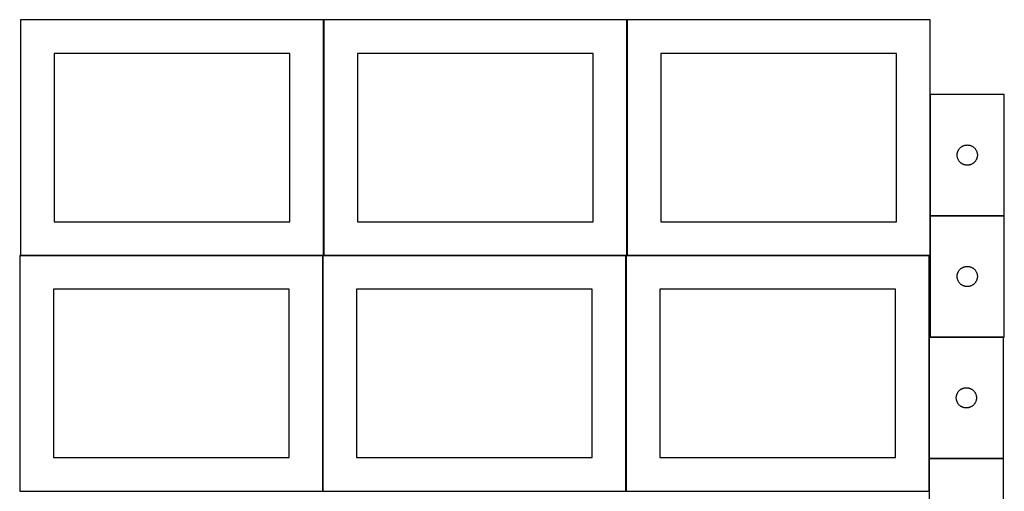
# Model space of a CAD drawing. Header units: millimetres. Extents: x 7 to 1493, y 7 to 2993.
# Tile 4 of 13: x 8 to 1470, y 1413 to 2113. Entities that reach past the tile are written whole.
import ezdxf

# ---------------------------------------------------------------- set-up
doc = ezdxf.new("R2010")
doc.units = ezdxf.units.MM
doc.layers.add('COMMON', color=5, linetype='CONTINUOUS', true_color=0x0000ff)
doc.layers.add('CUT', color=7, linetype='CONTINUOUS', true_color=0x000000)

msp = doc.modelspace()

# ---------------------------------------------------------------- linework, layer by layer
at = {"layer": 'COMMON'}
for p, q in [((459.274233, 1762.823825), (459.274233, 2112.823825)), ((909.474234, 1762.823825), (909.474234, 2112.823825)), ((1359.674234, 2001.772524), (1359.674234, 1821.772524)), ((1359.674234, 1821.572523), (1359.674234, 1762.823825)), ((1469.774235, 1821.672524), (1359.774235, 1821.672524)), ((457.849575, 1762.723825), (9.174232, 1762.723825)), ((457.949576, 1412.623824), (457.949576, 1762.623824)), ((908.049576, 1762.723825), (459.374233, 1762.723825)), ((908.149577, 1412.623824), (908.149577, 1762.623824)), ((1358.249577, 1762.723825), (909.574234, 1762.723825)), ((1358.349577, 1641.372522), (1358.349577, 1461.372522)), ((1468.449578, 1641.472523), (1359.774235, 1641.472523)), ((1358.349577, 1461.172521), (1358.349577, 1412.623824)), ((1468.449578, 1461.272522), (1358.449578, 1461.272522))]:
    msp.add_line(p, q, dxfattribs=at)
at = {"layer": 'CUT'}
for p, q in [((459.174232, 2112.823825), (9.174232, 2112.823825)), ((9.174232, 2112.823825), (9.174232, 1762.823825)), ((459.174232, 1762.823825), (459.174232, 2112.823825)), ((909.374233, 2112.823825), (459.374233, 2112.823825)), ((459.374233, 2112.823825), (459.374233, 1762.823825)), ((909.374233, 1762.823825), (909.374233, 2112.823825)), ((1359.574234, 2112.823825), (909.574234, 2112.823825)), ((909.574234, 2112.823825), (909.574234, 1762.823825)), ((1359.574234, 1762.823825), (1359.574234, 2112.823825)), ((409.174232, 2062.823825), (59.174232, 2062.823825)), ((59.174232, 2062.823825), (59.174232, 1812.823825)), ((409.174232, 1812.823825), (409.174232, 2062.823825)), ((859.374233, 2062.823825), (509.374233, 2062.823825)), ((509.374233, 2062.823825), (509.374233, 1812.823825)), ((859.374233, 1812.823825), (859.374233, 2062.823825)), ((1309.574234, 2062.823825), (959.574234, 2062.823825)), ((959.574234, 2062.823825), (959.574234, 1812.823825)), ((1309.574234, 1812.823825), (1309.574234, 2062.823825)), ((1469.774235, 2001.772524), (1359.774235, 2001.772524)), ((1359.774235, 2001.772524), (1359.774235, 1821.772524)), ((1469.774235, 1821.772524), (1469.774235, 2001.772524)), ((1400.017266, 1914.461735), (1400.17527, 1915.21784)), ((1400.17527, 1915.21784), (1400.371987, 1915.964808)), ((1400.371987, 1915.964808), (1400.606897, 1916.70066)), ((1400.606897, 1916.70066), (1400.879376, 1917.423442)), ((1400.879376, 1917.423442), (1401.188701, 1918.13124)), ((1401.188701, 1918.13124), (1401.534053, 1918.822175)), ((1401.534053, 1918.822175), (1401.914516, 1919.494416)), ((1401.914516, 1919.494416), (1402.32908, 1920.14618)), ((1402.32908, 1920.14618), (1402.776646, 1920.775738)), ((1402.776646, 1920.775738), (1403.256028, 1921.381422)), ((1403.256028, 1921.381422), (1403.765955, 1921.961624)), ((1403.765955, 1921.961624), (1404.305073, 1922.514807)), ((1404.305073, 1922.514807), (1404.871953, 1923.039503)), ((1404.871953, 1923.039503), (1405.465093, 1923.534321)), ((1405.465093, 1923.534321), (1406.082919, 1923.997949)), ((1406.082919, 1923.997949), (1406.723792, 1924.429157)), ((1406.723792, 1924.429157), (1407.386014, 1924.826803)), ((1407.386014, 1924.826803), (1408.067828, 1925.18983)), ((1408.067828, 1925.18983), (1408.767427, 1925.517278)), ((1408.767427, 1925.517278), (1409.482954, 1925.808276)), ((1409.482954, 1925.808276), (1410.212513, 1926.062055)), ((1410.212513, 1926.062055), (1410.954168, 1926.27794)), ((1410.954168, 1926.27794), (1411.705954, 1926.455359)), ((1411.705954, 1926.455359), (1412.465876, 1926.593842)), ((1412.465876, 1926.593842), (1413.23192, 1926.693022)), ((1413.23192, 1926.693022), (1414.002054, 1926.752635)), ((1414.002054, 1926.752635), (1414.774235, 1926.772524)), ((1414.774235, 1926.772524), (1415.546416, 1926.752635)), ((1415.546416, 1926.752635), (1416.31655, 1926.693022)), ((1416.31655, 1926.693022), (1417.082594, 1926.593842)), ((1417.082594, 1926.593842), (1417.842516, 1926.455359)), ((1417.842516, 1926.455359), (1418.594302, 1926.27794)), ((1418.594302, 1926.27794), (1419.335958, 1926.062055)), ((1419.335958, 1926.062055), (1420.065516, 1925.808276)), ((1420.065516, 1925.808276), (1420.781044, 1925.517278)), ((1420.781044, 1925.517278), (1421.480642, 1925.18983)), ((1421.480642, 1925.18983), (1422.162456, 1924.826803)), ((1422.162456, 1924.826803), (1422.824678, 1924.429157)), ((1422.824678, 1924.429157), (1423.465552, 1923.997949)), ((1423.465552, 1923.997949), (1424.083377, 1923.534321)), ((1424.083377, 1923.534321), (1424.676517, 1923.039503)), ((1424.676517, 1923.039503), (1425.243397, 1922.514807)), ((1425.243397, 1922.514807), (1425.782516, 1921.961624)), ((1425.782516, 1921.961624), (1426.292442, 1921.381422)), ((1426.292442, 1921.381422), (1426.771824, 1920.775738)), ((1426.771824, 1920.775738), (1427.21939, 1920.14618)), ((1427.21939, 1920.14618), (1427.633955, 1919.494416)), ((1427.633955, 1919.494416), (1428.014417, 1918.822175)), ((1428.014417, 1918.822175), (1428.359769, 1918.13124)), ((1428.359769, 1918.13124), (1428.669095, 1917.423442)), ((1428.669095, 1917.423442), (1428.941574, 1916.70066)), ((1428.941574, 1916.70066), (1429.176483, 1915.964808)), ((1429.176483, 1915.964808), (1429.373201, 1915.21784)), ((1429.373201, 1915.21784), (1429.531204, 1914.461735)), ((1399.779208, 1912.158743), (1399.818972, 1912.930156)), ((1399.779208, 1911.386305), (1399.779208, 1912.158743)), ((1399.818972, 1910.614892), (1399.779208, 1911.386305)), ((1399.818972, 1912.930156), (1399.898395, 1913.698499)), ((1399.898395, 1909.846549), (1399.818972, 1910.614892)), ((1399.898395, 1913.698499), (1400.017266, 1914.461735)), ((1400.017266, 1909.083313), (1399.898395, 1909.846549)), ((1400.17527, 1908.327208), (1400.017266, 1909.083313)), ((1400.371987, 1907.580239), (1400.17527, 1908.327208)), ((1400.606897, 1906.844388), (1400.371987, 1907.580239)), ((1400.879376, 1906.121606), (1400.606897, 1906.844388)), ((1401.188701, 1905.413808), (1400.879376, 1906.121606)), ((1401.534053, 1904.722873), (1401.188701, 1905.413808)), ((1401.914516, 1904.050632), (1401.534053, 1904.722873)), ((1402.32908, 1903.398868), (1401.914516, 1904.050632)), ((1402.776646, 1902.76931), (1402.32908, 1903.398868)), ((1403.256028, 1902.163626), (1402.776646, 1902.76931)), ((1403.765955, 1901.583424), (1403.256028, 1902.163626)), ((1404.305073, 1901.030241), (1403.765955, 1901.583424)), ((1404.871953, 1900.505545), (1404.305073, 1901.030241)), ((1405.465093, 1900.010727), (1404.871953, 1900.505545)), ((1424.676517, 1900.505545), (1424.083377, 1900.010727)), ((1425.243397, 1901.030241), (1424.676517, 1900.505545)), ((1425.782516, 1901.583424), (1425.243397, 1901.030241)), ((1426.292442, 1902.163626), (1425.782516, 1901.583424)), ((1426.771824, 1902.76931), (1426.292442, 1902.163626)), ((1427.21939, 1903.398868), (1426.771824, 1902.76931)), ((1427.633955, 1904.050632), (1427.21939, 1903.398868)), ((1428.014417, 1904.722873), (1427.633955, 1904.050632)), ((1428.359769, 1905.413808), (1428.014417, 1904.722873)), ((1428.669095, 1906.121606), (1428.359769, 1905.413808)), ((1428.941574, 1906.844388), (1428.669095, 1906.121606)), ((1429.176483, 1907.580239), (1428.941574, 1906.844388)), ((1429.373201, 1908.327208), (1429.176483, 1907.580239)), ((1429.531204, 1909.083313), (1429.373201, 1908.327208)), ((1429.531204, 1914.461735), (1429.650075, 1913.698499)), ((1429.650075, 1909.846549), (1429.531204, 1909.083313)), ((1429.650075, 1913.698499), (1429.729498, 1912.930156)), ((1429.729498, 1910.614892), (1429.650075, 1909.846549)), ((1429.729498, 1912.930156), (1429.769262, 1912.158743)), ((1429.769262, 1911.386305), (1429.729498, 1910.614892)), ((1429.769262, 1912.158743), (1429.769262, 1911.386305)), ((1406.082919, 1899.547099), (1405.465093, 1900.010727)), ((1406.723792, 1899.115891), (1406.082919, 1899.547099)), ((1407.386014, 1898.718245), (1406.723792, 1899.115891)), ((1408.067828, 1898.355218), (1407.386014, 1898.718245)), ((1408.767427, 1898.02777), (1408.067828, 1898.355218)), ((1409.482954, 1897.736772), (1408.767427, 1898.02777)), ((1410.212513, 1897.482993), (1409.482954, 1897.736772)), ((1410.954168, 1897.267108), (1410.212513, 1897.482993)), ((1411.705954, 1897.089689), (1410.954168, 1897.267108)), ((1412.465876, 1896.951206), (1411.705954, 1897.089689)), ((1413.23192, 1896.852026), (1412.465876, 1896.951206)), ((1414.002054, 1896.792413), (1413.23192, 1896.852026)), ((1414.774235, 1896.772524), (1414.002054, 1896.792413)), ((1415.546416, 1896.792413), (1414.774235, 1896.772524)), ((1416.31655, 1896.852026), (1415.546416, 1896.792413)), ((1417.082594, 1896.951206), (1416.31655, 1896.852026)), ((1417.842516, 1897.089689), (1417.082594, 1896.951206)), ((1418.594302, 1897.267108), (1417.842516, 1897.089689)), ((1419.335958, 1897.482993), (1418.594302, 1897.267108)), ((1420.065516, 1897.736772), (1419.335958, 1897.482993)), ((1420.781044, 1898.02777), (1420.065516, 1897.736772)), ((1421.480642, 1898.355218), (1420.781044, 1898.02777)), ((1422.162456, 1898.718245), (1421.480642, 1898.355218)), ((1422.824678, 1899.115891), (1422.162456, 1898.718245)), ((1423.465552, 1899.547099), (1422.824678, 1899.115891)), ((1424.083377, 1900.010727), (1423.465552, 1899.547099)), ((59.174232, 1812.823825), (409.174232, 1812.823825)), ((509.374233, 1812.823825), (859.374233, 1812.823825)), ((959.574234, 1812.823825), (1309.574234, 1812.823825)), ((1359.774235, 1821.772524), (1469.774235, 1821.772524)), ((1469.774235, 1821.572523), (1359.774235, 1821.572523)), ((1359.774235, 1821.572523), (1359.774235, 1641.572523)), ((1469.774235, 1641.572523), (1469.774235, 1821.572523)), ((457.849575, 1762.623824), (7.849575, 1762.623824)), ((7.849575, 1762.623824), (7.849575, 1412.623824)), ((9.174232, 1762.823825), (459.174232, 1762.823825)), ((457.849575, 1412.623824), (457.849575, 1762.623824)), ((908.049576, 1762.623824), (458.049576, 1762.623824)), ((458.049576, 1762.623824), (458.049576, 1412.623824)), ((459.374233, 1762.823825), (909.374233, 1762.823825)), ((908.049576, 1412.623824), (908.049576, 1762.623824)), ((1358.249577, 1762.623824), (908.249577, 1762.623824)), ((908.249577, 1762.623824), (908.249577, 1412.623824)), ((909.574234, 1762.823825), (1359.574234, 1762.823825)), ((1358.249577, 1412.623824), (1358.249577, 1762.623824)), ((1401.914516, 1739.294415), (1402.32908, 1739.946179)), ((1402.32908, 1739.946179), (1402.776646, 1740.575737)), ((1402.776646, 1740.575737), (1403.256028, 1741.181421)), ((1403.256028, 1741.181421), (1403.765955, 1741.761623)), ((1403.765955, 1741.761623), (1404.305073, 1742.314806)), ((1404.305073, 1742.314806), (1404.871953, 1742.839502)), ((1404.871953, 1742.839502), (1405.465093, 1743.33432)), ((1405.465093, 1743.33432), (1406.082919, 1743.797948)), ((1406.082919, 1743.797948), (1406.723792, 1744.229156)), ((1406.723792, 1744.229156), (1407.386014, 1744.626802)), ((1407.386014, 1744.626802), (1408.067828, 1744.989829)), ((1408.067828, 1744.989829), (1408.767427, 1745.317277)), ((1408.767427, 1745.317277), (1409.482954, 1745.608275)), ((1409.482954, 1745.608275), (1410.212513, 1745.862054)), ((1410.212513, 1745.862054), (1410.954168, 1746.077939)), ((1410.954168, 1746.077939), (1411.705954, 1746.255358)), ((1411.705954, 1746.255358), (1412.465876, 1746.393841)), ((1412.465876, 1746.393841), (1413.23192, 1746.493021)), ((1413.23192, 1746.493021), (1414.002054, 1746.552634)), ((1414.002054, 1746.552634), (1414.774235, 1746.572523)), ((1414.774235, 1746.572523), (1415.546416, 1746.552634)), ((1415.546416, 1746.552634), (1416.31655, 1746.493021)), ((1416.31655, 1746.493021), (1417.082594, 1746.393841)), ((1417.082594, 1746.393841), (1417.842516, 1746.255358)), ((1417.842516, 1746.255358), (1418.594302, 1746.077939)), ((1418.594302, 1746.077939), (1419.335958, 1745.862054)), ((1419.335958, 1745.862054), (1420.065516, 1745.608275)), ((1420.065516, 1745.608275), (1420.781044, 1745.317277)), ((1420.781044, 1745.317277), (1421.480642, 1744.989829)), ((1421.480642, 1744.989829), (1422.162456, 1744.626802)), ((1422.162456, 1744.626802), (1422.824678, 1744.229156)), ((1422.824678, 1744.229156), (1423.465552, 1743.797948)), ((1423.465552, 1743.797948), (1424.083377, 1743.33432)), ((1424.083377, 1743.33432), (1424.676517, 1742.839502)), ((1424.676517, 1742.839502), (1425.243397, 1742.314806)), ((1425.243397, 1742.314806), (1425.782516, 1741.761623)), ((1425.782516, 1741.761623), (1426.292442, 1741.181421)), ((1426.292442, 1741.181421), (1426.771824, 1740.575737)), ((1426.771824, 1740.575737), (1427.21939, 1739.946179)), ((1427.21939, 1739.946179), (1427.633955, 1739.294415)), ((1399.779208, 1731.958742), (1399.818972, 1732.730155)), ((1399.779208, 1731.186304), (1399.779208, 1731.958742)), ((1399.818972, 1730.414891), (1399.779208, 1731.186304)), ((1399.818972, 1732.730155), (1399.898395, 1733.498498)), ((1399.898395, 1729.646548), (1399.818972, 1730.414891)), ((1399.898395, 1733.498498), (1400.017266, 1734.261734)), ((1400.017266, 1728.883312), (1399.898395, 1729.646548)), ((1400.017266, 1734.261734), (1400.17527, 1735.017839)), ((1400.17527, 1728.127207), (1400.017266, 1728.883312)), ((1400.17527, 1735.017839), (1400.371987, 1735.764807)), ((1400.371987, 1727.380238), (1400.17527, 1728.127207)), ((1400.371987, 1735.764807), (1400.606897, 1736.500659)), ((1400.606897, 1726.644387), (1400.371987, 1727.380238)), ((1400.606897, 1736.500659), (1400.879376, 1737.223441)), ((1400.879376, 1725.921605), (1400.606897, 1726.644387)), ((1400.879376, 1737.223441), (1401.188701, 1737.931239)), ((1401.188701, 1725.213807), (1400.879376, 1725.921605)), ((1401.188701, 1737.931239), (1401.534053, 1738.622174)), ((1401.534053, 1724.522872), (1401.188701, 1725.213807)), ((1401.534053, 1738.622174), (1401.914516, 1739.294415)), ((1427.633955, 1739.294415), (1428.014417, 1738.622174)), ((1428.014417, 1738.622174), (1428.359769, 1737.931239)), ((1428.359769, 1725.213807), (1428.014417, 1724.522872)), ((1428.359769, 1737.931239), (1428.669095, 1737.223441)), ((1428.669095, 1725.921605), (1428.359769, 1725.213807)), ((1428.669095, 1737.223441), (1428.941574, 1736.500659)), ((1428.941574, 1726.644387), (1428.669095, 1725.921605)), ((1428.941574, 1736.500659), (1429.176483, 1735.764807)), ((1429.176483, 1727.380238), (1428.941574, 1726.644387)), ((1429.176483, 1735.764807), (1429.373201, 1735.017839)), ((1429.373201, 1728.127207), (1429.176483, 1727.380238)), ((1429.373201, 1735.017839), (1429.531204, 1734.261734)), ((1429.531204, 1728.883312), (1429.373201, 1728.127207)), ((1429.531204, 1734.261734), (1429.650075, 1733.498498)), ((1429.650075, 1729.646548), (1429.531204, 1728.883312)), ((1429.650075, 1733.498498), (1429.729498, 1732.730155)), ((1429.729498, 1730.414891), (1429.650075, 1729.646548)), ((1429.729498, 1732.730155), (1429.769262, 1731.958742)), ((1429.769262, 1731.186304), (1429.729498, 1730.414891)), ((1429.769262, 1731.958742), (1429.769262, 1731.186304)), ((407.849575, 1712.623824), (57.849575, 1712.623824)), ((57.849575, 1712.623824), (57.849575, 1462.623824)), ((407.849575, 1462.623824), (407.849575, 1712.623824)), ((858.049576, 1712.623824), (508.049576, 1712.623824)), ((508.049576, 1712.623824), (508.049576, 1462.623824)), ((858.049576, 1462.623824), (858.049576, 1712.623824)), ((1308.249577, 1712.623824), (958.249577, 1712.623824)), ((958.249577, 1712.623824), (958.249577, 1462.623824)), ((1308.249577, 1462.623824), (1308.249577, 1712.623824)), ((1401.914516, 1723.850631), (1401.534053, 1724.522872)), ((1402.32908, 1723.198867), (1401.914516, 1723.850631)), ((1402.776646, 1722.569309), (1402.32908, 1723.198867)), ((1403.256028, 1721.963625), (1402.776646, 1722.569309)), ((1403.765955, 1721.383423), (1403.256028, 1721.963625)), ((1404.305073, 1720.83024), (1403.765955, 1721.383423)), ((1404.871953, 1720.305544), (1404.305073, 1720.83024)), ((1405.465093, 1719.810726), (1404.871953, 1720.305544)), ((1406.082919, 1719.347098), (1405.465093, 1719.810726)), ((1406.723792, 1718.91589), (1406.082919, 1719.347098)), ((1407.386014, 1718.518244), (1406.723792, 1718.91589)), ((1408.067828, 1718.155217), (1407.386014, 1718.518244)), ((1408.767427, 1717.827769), (1408.067828, 1718.155217)), ((1409.482954, 1717.536771), (1408.767427, 1717.827769)), ((1410.212513, 1717.282992), (1409.482954, 1717.536771)), ((1410.954168, 1717.067107), (1410.212513, 1717.282992)), ((1411.705954, 1716.889688), (1410.954168, 1717.067107)), ((1412.465876, 1716.751205), (1411.705954, 1716.889688)), ((1413.23192, 1716.652025), (1412.465876, 1716.751205)), ((1414.002054, 1716.592412), (1413.23192, 1716.652025)), ((1414.774235, 1716.572523), (1414.002054, 1716.592412)), ((1415.546416, 1716.592412), (1414.774235, 1716.572523)), ((1416.31655, 1716.652025), (1415.546416, 1716.592412)), ((1417.082594, 1716.751205), (1416.31655, 1716.652025)), ((1417.842516, 1716.889688), (1417.082594, 1716.751205)), ((1418.594302, 1717.067107), (1417.842516, 1716.889688)), ((1419.335958, 1717.282992), (1418.594302, 1717.067107)), ((1420.065516, 1717.536771), (1419.335958, 1717.282992)), ((1420.781044, 1717.827769), (1420.065516, 1717.536771)), ((1421.480642, 1718.155217), (1420.781044, 1717.827769)), ((1422.162456, 1718.518244), (1421.480642, 1718.155217)), ((1422.824678, 1718.91589), (1422.162456, 1718.518244)), ((1423.465552, 1719.347098), (1422.824678, 1718.91589)), ((1424.083377, 1719.810726), (1423.465552, 1719.347098)), ((1424.676517, 1720.305544), (1424.083377, 1719.810726)), ((1425.243397, 1720.83024), (1424.676517, 1720.305544)), ((1425.782516, 1721.383423), (1425.243397, 1720.83024)), ((1426.292442, 1721.963625), (1425.782516, 1721.383423)), ((1426.771824, 1722.569309), (1426.292442, 1721.963625)), ((1427.21939, 1723.198867), (1426.771824, 1722.569309)), ((1427.633955, 1723.850631), (1427.21939, 1723.198867)), ((1428.014417, 1724.522872), (1427.633955, 1723.850631)), ((1468.449578, 1641.372522), (1358.449578, 1641.372522)), ((1358.449578, 1641.372522), (1358.449578, 1461.372522)), ((1359.774235, 1641.572523), (1469.774235, 1641.572523)), ((1468.449578, 1461.372522), (1468.449578, 1641.372522)), ((1405.399135, 1564.029155), (1406.061357, 1564.426801)), ((1406.061357, 1564.426801), (1406.743171, 1564.789828)), ((1406.743171, 1564.789828), (1407.442769, 1565.117276)), ((1407.442769, 1565.117276), (1408.158297, 1565.408274)), ((1408.158297, 1565.408274), (1408.887855, 1565.662053)), ((1408.887855, 1565.662053), (1409.629511, 1565.877938)), ((1409.629511, 1565.877938), (1410.381297, 1566.055357)), ((1410.381297, 1566.055357), (1411.141219, 1566.19384)), ((1411.141219, 1566.19384), (1411.907263, 1566.29302)), ((1411.907263, 1566.29302), (1412.677397, 1566.352633)), ((1412.677397, 1566.352633), (1413.449578, 1566.372522)), ((1413.449578, 1566.372522), (1414.221759, 1566.352633)), ((1414.221759, 1566.352633), (1414.991893, 1566.29302)), ((1414.991893, 1566.29302), (1415.757937, 1566.19384)), ((1415.757937, 1566.19384), (1416.517859, 1566.055357)), ((1416.517859, 1566.055357), (1417.269645, 1565.877938)), ((1417.269645, 1565.877938), (1418.0113, 1565.662053)), ((1418.0113, 1565.662053), (1418.740859, 1565.408274)), ((1418.740859, 1565.408274), (1419.456386, 1565.117276)), ((1419.456386, 1565.117276), (1420.155985, 1564.789828)), ((1420.155985, 1564.789828), (1420.837799, 1564.426801)), ((1420.837799, 1564.426801), (1421.500021, 1564.029155)), ((1398.454551, 1551.758741), (1398.494315, 1552.530154)), ((1398.454551, 1550.986303), (1398.454551, 1551.758741)), ((1398.494315, 1550.21489), (1398.454551, 1550.986303)), ((1398.494315, 1552.530154), (1398.573738, 1553.298497)), ((1398.573738, 1549.446547), (1398.494315, 1550.21489)), ((1398.573738, 1553.298497), (1398.692609, 1554.061733)), ((1398.692609, 1554.061733), (1398.850612, 1554.817838)), ((1398.850612, 1554.817838), (1399.04733, 1555.564806)), ((1399.04733, 1555.564806), (1399.282239, 1556.300658)), ((1399.282239, 1556.300658), (1399.554718, 1557.02344)), ((1399.554718, 1557.02344), (1399.864044, 1557.731238)), ((1399.864044, 1557.731238), (1400.209396, 1558.422173)), ((1400.209396, 1558.422173), (1400.589858, 1559.094414)), ((1400.589858, 1559.094414), (1401.004423, 1559.746178)), ((1401.004423, 1559.746178), (1401.451989, 1560.375736)), ((1401.451989, 1560.375736), (1401.931371, 1560.98142)), ((1401.931371, 1560.98142), (1402.441297, 1561.561622)), ((1402.441297, 1561.561622), (1402.980416, 1562.114805)), ((1402.980416, 1562.114805), (1403.547296, 1562.639501)), ((1403.547296, 1562.639501), (1404.140436, 1563.134319)), ((1404.140436, 1563.134319), (1404.758261, 1563.597947)), ((1404.758261, 1563.597947), (1405.399135, 1564.029155)), ((1421.500021, 1564.029155), (1422.140894, 1563.597947)), ((1422.140894, 1563.597947), (1422.75872, 1563.134319)), ((1422.75872, 1563.134319), (1423.35186, 1562.639501)), ((1423.35186, 1562.639501), (1423.91874, 1562.114805)), ((1423.91874, 1562.114805), (1424.457858, 1561.561622)), ((1424.457858, 1561.561622), (1424.967785, 1560.98142)), ((1424.967785, 1560.98142), (1425.447167, 1560.375736)), ((1425.447167, 1560.375736), (1425.894733, 1559.746178)), ((1425.894733, 1559.746178), (1426.309297, 1559.094414)), ((1426.309297, 1559.094414), (1426.68976, 1558.422173)), ((1426.68976, 1558.422173), (1427.035112, 1557.731238)), ((1427.035112, 1557.731238), (1427.344437, 1557.02344)), ((1427.344437, 1557.02344), (1427.616916, 1556.300658)), ((1427.616916, 1556.300658), (1427.851826, 1555.564806)), ((1427.851826, 1555.564806), (1428.048544, 1554.817838)), ((1428.048544, 1554.817838), (1428.206547, 1554.061733)), ((1428.206547, 1554.061733), (1428.325418, 1553.298497)), ((1428.325418, 1553.298497), (1428.404841, 1552.530154)), ((1428.404841, 1550.21489), (1428.325418, 1549.446547)), ((1428.404841, 1552.530154), (1428.444605, 1551.758741)), ((1428.444605, 1550.986303), (1428.404841, 1550.21489)), ((1428.444605, 1551.758741), (1428.444605, 1550.986303)), ((1398.692609, 1548.683311), (1398.573738, 1549.446547)), ((1398.850612, 1547.927206), (1398.692609, 1548.683311)), ((1399.04733, 1547.180237), (1398.850612, 1547.927206)), ((1399.282239, 1546.444386), (1399.04733, 1547.180237)), ((1399.554718, 1545.721604), (1399.282239, 1546.444386)), ((1399.864044, 1545.013806), (1399.554718, 1545.721604)), ((1400.209396, 1544.322871), (1399.864044, 1545.013806)), ((1400.589858, 1543.65063), (1400.209396, 1544.322871)), ((1401.004423, 1542.998866), (1400.589858, 1543.65063)), ((1401.451989, 1542.369308), (1401.004423, 1542.998866)), ((1401.931371, 1541.763624), (1401.451989, 1542.369308)), ((1402.441297, 1541.183422), (1401.931371, 1541.763624)), ((1402.980416, 1540.630239), (1402.441297, 1541.183422)), ((1403.547296, 1540.105543), (1402.980416, 1540.630239)), ((1404.140436, 1539.610725), (1403.547296, 1540.105543)), ((1404.758261, 1539.147097), (1404.140436, 1539.610725)), ((1405.399135, 1538.715889), (1404.758261, 1539.147097)), ((1406.061357, 1538.318243), (1405.399135, 1538.715889)), ((1406.743171, 1537.955216), (1406.061357, 1538.318243)), ((1407.442769, 1537.627768), (1406.743171, 1537.955216)), ((1408.158297, 1537.33677), (1407.442769, 1537.627768)), ((1408.887855, 1537.082991), (1408.158297, 1537.33677)), ((1409.629511, 1536.867106), (1408.887855, 1537.082991)), ((1410.381297, 1536.689687), (1409.629511, 1536.867106)), ((1411.141219, 1536.551204), (1410.381297, 1536.689687)), ((1411.907263, 1536.452024), (1411.141219, 1536.551204)), ((1412.677397, 1536.392411), (1411.907263, 1536.452024)), ((1413.449578, 1536.372522), (1412.677397, 1536.392411)), ((1414.221759, 1536.392411), (1413.449578, 1536.372522)), ((1414.991893, 1536.452024), (1414.221759, 1536.392411)), ((1415.757937, 1536.551204), (1414.991893, 1536.452024)), ((1416.517859, 1536.689687), (1415.757937, 1536.551204)), ((1417.269645, 1536.867106), (1416.517859, 1536.689687)), ((1418.0113, 1537.082991), (1417.269645, 1536.867106)), ((1418.740859, 1537.33677), (1418.0113, 1537.082991)), ((1419.456386, 1537.627768), (1418.740859, 1537.33677)), ((1420.155985, 1537.955216), (1419.456386, 1537.627768)), ((1420.837799, 1538.318243), (1420.155985, 1537.955216)), ((1421.500021, 1538.715889), (1420.837799, 1538.318243)), ((1422.140894, 1539.147097), (1421.500021, 1538.715889)), ((1422.75872, 1539.610725), (1422.140894, 1539.147097)), ((1423.35186, 1540.105543), (1422.75872, 1539.610725)), ((1423.91874, 1540.630239), (1423.35186, 1540.105543)), ((1424.457858, 1541.183422), (1423.91874, 1540.630239)), ((1424.967785, 1541.763624), (1424.457858, 1541.183422)), ((1425.447167, 1542.369308), (1424.967785, 1541.763624)), ((1425.894733, 1542.998866), (1425.447167, 1542.369308)), ((1426.309297, 1543.65063), (1425.894733, 1542.998866)), ((1426.68976, 1544.322871), (1426.309297, 1543.65063)), ((1427.035112, 1545.013806), (1426.68976, 1544.322871)), ((1427.344437, 1545.721604), (1427.035112, 1545.013806)), ((1427.616916, 1546.444386), (1427.344437, 1545.721604)), ((1427.851826, 1547.180237), (1427.616916, 1546.444386)), ((1428.048544, 1547.927206), (1427.851826, 1547.180237)), ((1428.206547, 1548.683311), (1428.048544, 1547.927206)), ((1428.325418, 1549.446547), (1428.206547, 1548.683311)), ((57.849575, 1462.623824), (407.849575, 1462.623824)), ((508.049576, 1462.623824), (858.049576, 1462.623824)), ((958.249577, 1462.623824), (1308.249577, 1462.623824)), ((1358.449578, 1461.372522), (1468.449578, 1461.372522)), ((1468.449578, 1461.172521), (1358.449578, 1461.172521)), ((1358.449578, 1461.172521), (1358.449578, 1281.172521)), ((1468.449578, 1281.172521), (1468.449578, 1461.172521)), ((7.849575, 1412.623824), (457.849575, 1412.623824)), ((458.049576, 1412.623824), (908.049576, 1412.623824)), ((908.249577, 1412.623824), (1358.249577, 1412.623824))]:
    msp.add_line(p, q, dxfattribs=at)

doc.saveas('drawing.dxf')
